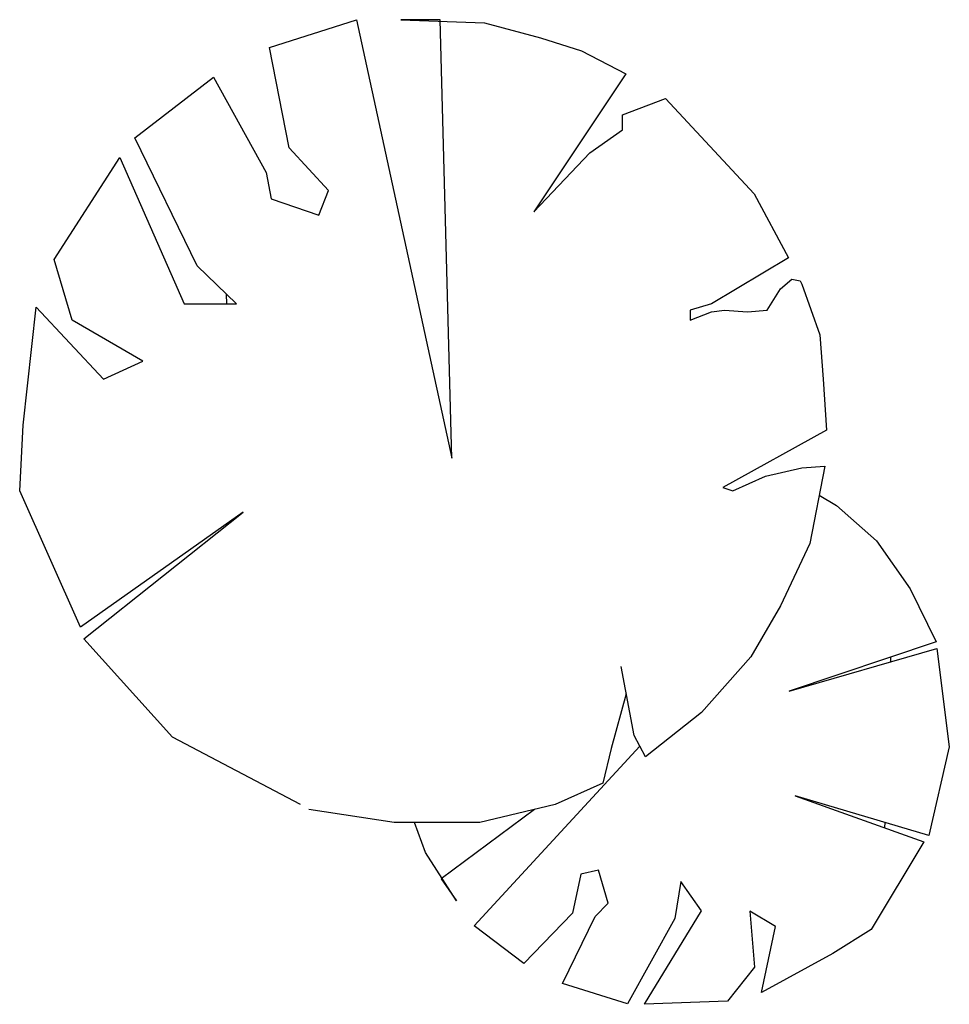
# Model space of a CAD drawing. Extents: x 35.72 to 37.6, y 22.23 to 24.22.
import ezdxf

# ---------------------------------------------------------------- set-up
doc = ezdxf.new("R2010")
doc.units = 0
doc.header["$MEASUREMENT"] = 0
doc.layers.get('0').update_dxf_attribs({"linetype": 'CONTINUOUS'})

msp = doc.modelspace()

# ---------------------------------------------------------------- linework, layer by layer
for p, q in [((36.2262, 24.1641), (36.4022, 24.2205)), ((36.4022, 24.2205), (36.5949, 23.3341)), ((36.5716, 24.2205), (36.4919, 24.2205)), ((36.4919, 24.2205), (36.6613, 24.2139)), ((36.5949, 23.3341), (36.5716, 24.2205)), ((36.6613, 24.2139), (36.7743, 24.184)), ((36.7743, 24.184), (36.8573, 24.1574)), ((36.2661, 23.9616), (36.2262, 24.1641)), ((36.8573, 24.1574), (36.947, 24.111)), ((36.947, 24.111), (36.761, 23.8321)), ((35.9538, 23.9815), (36.1133, 24.1043)), ((36.1133, 24.1043), (36.2196, 23.9118)), ((36.9403, 24.028), (37.0267, 24.0612)), ((37.0267, 24.0612), (37.2061, 23.8686)), ((36.9403, 23.9981), (36.9403, 24.028)), ((36.8739, 23.9516), (36.9403, 23.9981)), ((36.08, 23.7225), (35.9538, 23.9815)), ((36.3458, 23.8752), (36.2661, 23.9616)), ((36.761, 23.8321), (36.8739, 23.9516)), ((35.7911, 23.7358), (35.9239, 23.9416)), ((35.9239, 23.9416), (36.0535, 23.6462)), ((36.2196, 23.9118), (36.2295, 23.8586)), ((36.3258, 23.8254), (36.3458, 23.8752)), ((36.2295, 23.8586), (36.3258, 23.8254)), ((37.2061, 23.8686), (37.2758, 23.7391)), ((35.8276, 23.613), (35.7911, 23.7358)), ((37.2758, 23.7391), (37.1197, 23.6462)), ((36.1598, 23.6462), (36.08, 23.7225)), ((37.2592, 23.6761), (37.2825, 23.696)), ((37.2825, 23.696), (37.2991, 23.6927)), ((37.2991, 23.6927), (37.3024, 23.686)), ((37.2326, 23.6329), (37.2592, 23.6761)), ((37.3024, 23.686), (37.3389, 23.5831)), ((36.14, 23.6462), (36.1393, 23.6658)), ((35.728, 23.4005), (35.7545, 23.6395)), ((35.7545, 23.6395), (35.8907, 23.4935)), ((36.0535, 23.6462), (36.1598, 23.6462)), ((37.1197, 23.6462), (37.0765, 23.6329)), ((37.0765, 23.6329), (37.0765, 23.613)), ((37.1197, 23.6296), (37.1463, 23.6329)), ((37.1463, 23.6329), (37.1928, 23.6296)), ((37.1928, 23.6296), (37.2326, 23.6329)), ((35.9704, 23.53), (35.8276, 23.613)), ((37.0765, 23.613), (37.1197, 23.6296)), ((37.3389, 23.5831), (37.3456, 23.4935)), ((35.8907, 23.4935), (35.9704, 23.53)), ((37.3456, 23.4935), (37.3522, 23.3905)), ((35.7213, 23.2677), (35.728, 23.4005)), ((37.3522, 23.3905), (37.143, 23.2743)), ((37.2293, 23.2976), (37.3024, 23.3142)), ((37.3024, 23.3142), (37.3489, 23.3175)), ((37.3489, 23.3175), (37.319, 23.1615)), ((37.1629, 23.2677), (37.2293, 23.2976)), ((37.143, 23.2743), (37.1629, 23.2677)), ((35.8442, 22.9921), (35.7213, 23.2677)), ((37.3377, 23.2591), (37.3728, 23.2382)), ((37.3728, 23.2382), (37.4534, 23.1668)), ((36.1731, 23.2245), (35.8442, 22.9921)), ((35.8509, 22.9689), (36.1731, 23.2245)), ((37.319, 23.1615), (37.2592, 23.0353)), ((37.4534, 23.1668), (37.5213, 23.0698)), ((37.5213, 23.0698), (37.5743, 22.9623)), ((37.2592, 23.0353), (37.1994, 22.9324)), ((36.0302, 22.7697), (35.8509, 22.9689)), ((37.5743, 22.9623), (37.2773, 22.8628)), ((37.2773, 22.8628), (37.5753, 22.9491)), ((37.5753, 22.9491), (37.6007, 22.7501)), ((37.1994, 22.9324), (37.0998, 22.8195)), ((37.4821, 22.9314), (37.4818, 22.922)), ((37.4821, 22.9314), (37.4818, 22.922)), ((36.9636, 22.773), (36.937, 22.9125)), ((36.9475, 22.8577), (36.9171, 22.7465)), ((37.0998, 22.8195), (36.9868, 22.7299)), ((36.2893, 22.6336), (36.0302, 22.7697)), ((36.9868, 22.7299), (36.9636, 22.773)), ((36.6398, 22.3885), (36.9752, 22.7515)), ((36.9171, 22.7465), (36.9005, 22.6768)), ((37.6007, 22.7501), (37.5594, 22.5711)), ((36.9005, 22.6768), (36.8042, 22.6336)), ((37.2892, 22.6514), (37.549, 22.5582)), ((37.5594, 22.5711), (37.2892, 22.6514)), ((36.4786, 22.5971), (36.3059, 22.6236)), ((36.7624, 22.6236), (36.5732, 22.4836)), ((36.8042, 22.6336), (36.6514, 22.5971)), ((37.4701, 22.5976), (37.4697, 22.5866)), ((37.4701, 22.5976), (37.4697, 22.5866)), ((36.6514, 22.5971), (36.4786, 22.5971)), ((36.5417, 22.5366), (36.5194, 22.5971)), ((37.549, 22.5582), (37.4426, 22.3808)), ((36.6046, 22.4388), (36.5417, 22.5366)), ((36.8917, 22.5009), (36.8559, 22.4925)), ((36.9109, 22.4338), (36.8917, 22.5009)), ((36.5732, 22.4836), (36.6046, 22.4388)), ((36.8559, 22.4925), (36.8388, 22.4138)), ((37.0577, 22.4782), (37.0461, 22.4034)), ((37.0995, 22.4185), (37.0577, 22.4782)), ((36.885, 22.4073), (36.9109, 22.4338)), ((36.9845, 22.2296), (37.0995, 22.4185)), ((36.8388, 22.4138), (36.7407, 22.3118)), ((36.8187, 22.2719), (36.885, 22.4073)), ((37.0461, 22.4034), (36.9504, 22.2307)), ((37.1974, 22.4176), (37.2069, 22.3047)), ((37.2492, 22.3872), (37.1974, 22.4176)), ((36.7407, 22.3118), (36.6398, 22.3885)), ((37.2207, 22.2533), (37.2492, 22.3872)), ((37.4426, 22.3808), (37.3654, 22.3323)), ((37.3654, 22.3323), (37.2207, 22.2533)), ((37.2069, 22.3047), (37.1523, 22.2359)), ((36.9504, 22.2307), (36.8187, 22.2719)), ((37.1523, 22.2359), (36.9845, 22.2296))]:
    msp.add_line(p, q)

doc.saveas('drawing.dxf')
